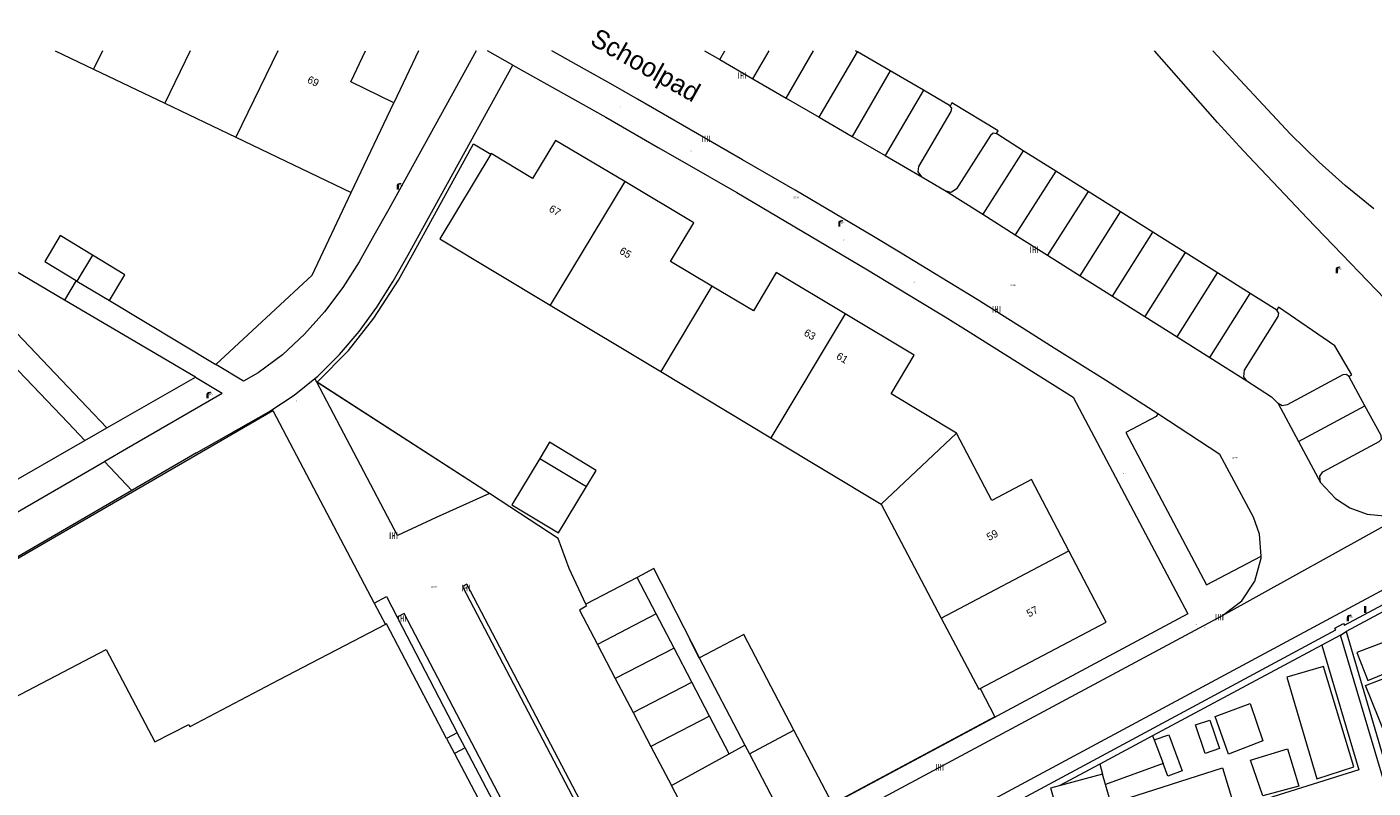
# Model space of a CAD drawing. Header units: metres. Extents: x 197457 to 198138, y 353986 to 354984.
# Tile 198 of 217: x 197776 to 197865, y 354933 to 354984. Entities that reach past the tile are written whole.
import ezdxf
from ezdxf.enums import TextEntityAlignment as Align

# ---------------------------------------------------------------- set-up
doc = ezdxf.new("R2010")
doc.units = ezdxf.units.M
doc.header["$MEASUREMENT"] = 0
for name, color, linetype, lineweight, true_color in [('afsluitpaal', 7, 'Continuous', 0, 0xde7233), ('benzine-   olieput', 7, 'Continuous', 0, 0x104b6e), ('kolk', 7, 'Continuous', 0, 0x104b6e), ('lichtmast', 7, 'Continuous', 0, 0x104b6e), ('verkeersbordpaal', 7, 'Continuous', 0, 0x104b6e)]:
    doc.layers.add(name, color=color, linetype=linetype, lineweight=lineweight, true_color=true_color)
for name, color, linetype, lineweight in [('bijgebouw', 1, 'Continuous', 13), ('cultuurscheiding geen IMGeo', 7, 'Continuous', 0), ('Grens beheer openbare ruimte wegbeheer', 253, 'Continuous', 0), ('grens individueel parkeervak', 7, 'Continuous', 0), ('Grens maaiveld', 253, 'Continuous', 0), ('grens WOZ object', 7, 'Continuous', 0), ('hek', 30, 'Continuous', 0), ('hoofdgebouw', 1, 'Continuous', 0), ('Hoogtepunt', 7, 'Continuous', 0), ('huisnummerreeks BGT', 7, 'Continuous', 0), ('kant muur', 30, 'Continuous', 0), ('kant onverhard', 7, 'Continuous', 0), ('kant verharding', 7, 'Continuous', 0), ('molgoot weginrichtingselement lijn', 7, 'Continuous', 0), ('muur breder dan 30cm', 30, 'Continuous', 0), ('openbare ruimte label tekst', 7, 'Continuous', 0), ('raster geen IMGeo', 7, 'Continuous', 0), ('tussenmuur', 1, 'Continuous', 13), ('tussenmuur bijgebouw (GBKN Zuid)', 1, 'Continuous', 13), ('vlakafsluiter', 1, 'Continuous', 0), ('waterleidingput', 132, 'Continuous', 0)]:
    doc.layers.add(name, color=color, linetype=linetype, lineweight=lineweight)
doc.styles.add('Style-WORKING', font='WORKING.shx')

# ---------------------------------------------------------------- blocks, each defined once
blk = doc.blocks.new('kolk')
at = {"layer": 'kolk', "linetype": 'Continuous', "lineweight": 0, "true_color": 0xbd2877}
for points in [[(-0.49, -0.43), (-0.49, 0), (-0.49, 0.42), (-0.4, 0.42), (-0.4, 0), (-0.4, -0.43)], [(-0.19, -0.43), (-0.19, 0), (-0.19, 0.42), (-0.11, 0.42), (-0.11, 0), (-0.11, -0.43)], [(0.11, -0.43), (0.11, 0), (0.11, 0.42), (0.19, 0.42), (0.19, 0), (0.19, -0.43)], [(0.4, -0.43), (0.4, 0), (0.4, 0.42), (0.49, 0.42), (0.49, 0), (0.49, -0.43)]]:
    blk.add_hatch(color=232, dxfattribs=at).paths.add_polyline_path(points)
at = {"layer": 'kolk', "linetype": 'Continuous', "lineweight": 0, "true_color": 0x681648}
blk.add_hatch(color=219, dxfattribs=at).paths.add_polyline_path([(0.1, 0, 1), (-0.1, 0, 1)])
blk = doc.blocks.new('benzineolieput')
at = {"layer": 'benzine-   olieput', "linetype": 'Continuous', "lineweight": 0, "true_color": 0xbd2877}
h = blk.add_hatch(color=232, dxfattribs=at)
edge = h.paths.add_edge_path()
edge.add_spline(control_points=[(0.44, 0), (0.44, 0.04), (0.43, 0.09), (0.36, 0.2), (0.28, 0.26), (0.09, 0.32), (-0.02, 0.33), (-0.22, 0.29), (-0.31, 0.24), (-0.42, 0.12), (-0.44, 0.06), (-0.44, -0.06), (-0.42, -0.12), (-0.33, -0.22), (-0.28, -0.26), (-0.1, -0.33), (0.04, -0.33), (0.27, -0.27), (0.37, -0.2), (0.43, -0.08), (0.44, -0.04), (0.44, 0)], knot_values=[0, 0, 0, 0, 0.060484, 0.060484, 0.178041, 0.178041, 0.295599, 0.295599, 0.413157, 0.413157, 0.498623, 0.498623, 0.584089, 0.584089, 0.669555, 0.669555, 0.808438, 0.808438, 0.94732, 0.94732, 1, 1, 1, 1], degree=3, periodic=0)
edge = h.paths.add_edge_path(flags=16)
edge.add_ellipse((0, 0), major_axis=(0.392, 0), ratio=0.689655, start_angle=0, end_angle=360)
h = blk.add_hatch(color=232, dxfattribs=at)
h.paths.add_polyline_path([(-0.05, -0.09, -0.572477), (-0.05, 0.09, 0.381612), (-0.15, 0.17), (-0.25, 0.17), (-0.25, -0.18), (-0.15, -0.18, 0.381612)])
h.paths.add_polyline_path([(-0.15, -0.12), (-0.2, -0.12), (-0.2, -0.02), (-0.15, -0.02, -1)], flags=16)
h.paths.add_polyline_path([(-0.15, 0.02), (-0.2, 0.02), (-0.2, 0.12), (-0.15, 0.12, -1)], flags=16)
at = {"layer": 'benzine-   olieput', "linetype": 'Continuous', "lineweight": 0, "true_color": 0x681648}
blk.add_hatch(color=219, dxfattribs=at).paths.add_polyline_path([(0.1, 0, 1), (-0.1, 0, 1)])
at = {"layer": 'benzine-   olieput', "linetype": 'Continuous', "lineweight": 0, "true_color": 0xbd2877}
h = blk.add_hatch(color=232, dxfattribs=at)
h.paths.add_polyline_path([(0.27, -0.08), (0.27, 0.07, 1), (0.07, 0.07), (0.07, 0.07, -0.377964), (0.07, -0.07), (0.07, -0.08, 1)])
h.paths.add_polyline_path([(0.12, -0.08), (0.12, 0.07, -1), (0.23, 0.07), (0.23, -0.08, -1)], flags=16)
blk = doc.blocks.new('lichtmast')
at = {"layer": 'lichtmast', "linetype": 'Continuous', "lineweight": 0, "true_color": 0xbd2877}
for points in [[(0.15, 0.42, -0.344151), (0.3, 0.61), (0.43, 0.64, 0.960861), (0.4, 0.79), (0.1, 0.74, 0.366629), (-0.15, 0.45), (-0.15, -0.1), (0, -0.1, -0.414214), (-0.1, 0, -1), (0.1, 0, -0.414214), (0, -0.1), (0.15, -0.1)], [(0.35, 0.55, 1), (0.3, 0.56), (0.23, 0.32, 1), (0.28, 0.31)], [(0.42, 0.58, 1), (0.38, 0.57), (0.44, 0.33, 1), (0.48, 0.34)], [(0.49, 0.61, 1), (0.45, 0.58), (0.63, 0.4, 1), (0.66, 0.43)]]:
    blk.add_hatch(color=232, dxfattribs=at).paths.add_polyline_path(points)
at = {"layer": 'lichtmast', "linetype": 'Continuous', "lineweight": 0, "true_color": 0x681648}
blk.add_hatch(color=219, dxfattribs=at).paths.add_polyline_path([(-0.1, 0, 1), (0.1, 0, 1)])
blk = doc.blocks.new('waterleidingput')
at = {"layer": 'waterleidingput', "linetype": 'Continuous', "lineweight": 0, "true_color": 0x248bcb}
h = blk.add_hatch(color=142, dxfattribs=at)
edge = h.paths.add_edge_path()
edge.add_spline(control_points=[(0.44, 0), (0.44, 0.04), (0.43, 0.09), (0.36, 0.2), (0.28, 0.26), (0.09, 0.32), (-0.02, 0.33), (-0.22, 0.29), (-0.31, 0.24), (-0.42, 0.12), (-0.44, 0.06), (-0.44, -0.06), (-0.42, -0.12), (-0.33, -0.22), (-0.28, -0.26), (-0.1, -0.33), (0.04, -0.33), (0.27, -0.27), (0.37, -0.2), (0.43, -0.08), (0.44, -0.04), (0.44, 0)], knot_values=[0, 0, 0, 0, 0.060484, 0.060484, 0.178041, 0.178041, 0.295599, 0.295599, 0.413157, 0.413157, 0.498623, 0.498623, 0.584089, 0.584089, 0.669555, 0.669555, 0.808438, 0.808438, 0.94732, 0.94732, 1, 1, 1, 1], degree=3, periodic=0)
edge = h.paths.add_edge_path(flags=16)
edge.add_ellipse((0, 0), major_axis=(0.392, 0), ratio=0.689655, start_angle=0, end_angle=360)
for points in [[(-0.05, -0.09, -0.141608), (-0.09, -0.05), (-0.1, -0.09), (-0.17, 0.18), (-0.22, 0.18), (-0.12, -0.17), (-0.07, -0.17)], [(0.03, 0.18), (-0.02, 0.18), (-0.05, 0.09, -0.269854), (0.05, 0.09)], [(0.23, 0.18), (0.18, 0.18), (0.1, -0.09), (0.09, -0.05, -0.141608), (0.05, -0.09), (0.08, -0.17), (0.13, -0.17)]]:
    blk.add_hatch(color=142, dxfattribs=at).paths.add_polyline_path(points)
at = {"layer": 'waterleidingput', "linetype": 'Continuous', "lineweight": 0, "true_color": 0x104b6e}
blk.add_hatch(color=156, dxfattribs=at).paths.add_polyline_path([(0.1, 0, 1), (-0.1, 0, 1)])
blk = doc.blocks.new('afsluitpaal')
at = {"layer": 'afsluitpaal', "linetype": 'Continuous', "lineweight": 0, "true_color": 0xbd2877}
blk.add_hatch(color=232, dxfattribs=at).paths.add_polyline_path([(0.15, 0.65, 1), (-0.15, 0.65), (-0.15, 0.05), (-0.3, 0.05), (-0.3, -0.1), (0, -0.1, -0.414214), (-0.1, 0, -1), (0.1, 0, -0.414214), (0, -0.1), (0.3, -0.1), (0.3, 0.05), (0.15, 0.05)])
at = {"layer": 'afsluitpaal', "linetype": 'Continuous', "lineweight": 0, "true_color": 0x681648}
blk.add_hatch(color=219, dxfattribs=at).paths.add_polyline_path([(0.1, 0, 1), (-0.1, 0, 1)])
blk = doc.blocks.new('paal')
at = {"layer": 'verkeersbordpaal', "linetype": 'Continuous', "lineweight": 0, "true_color": 0xbd2877}
blk.add_hatch(color=232, dxfattribs=at).paths.add_polyline_path([(0.15, 0.8), (-0.15, 0.8), (-0.15, -0.1), (0, -0.1, -0.414214), (-0.1, 0, -1), (0.1, 0, -0.414214), (0, -0.1), (0.15, -0.1)])
at = {"layer": 'verkeersbordpaal', "linetype": 'Continuous', "lineweight": 0, "true_color": 0x681648}
blk.add_hatch(color=219, dxfattribs=at).paths.add_polyline_path([(-0.1, 0, 1), (0.1, 0, 1)])

msp = doc.modelspace()

# ---------------------------------------------------------------- linework, layer by layer
at = {"layer": 'bijgebouw', "linetype": 'Continuous', "lineweight": 13}
for p, q in [((197779.199, 354966.868), (197779.253, 354966.836)), ((197779.253, 354966.836), (197781.393, 354965.543)), ((197823.681, 354935.607), (197826.614, 354937.164)), ((197823.376, 354936.189), (197823.681, 354935.607)), ((197847.019, 354934.273), (197844.141, 354933.491)), ((197847.215, 354933.591), (197847.019, 354934.273))]:
    msp.add_line(p, q, dxfattribs=at)
at = {"layer": 'bijgebouw', "linetype": 'Continuous', "lineweight": 13, "flags": 128}
for points in [[(197780.282, 354968.542), (197778.141, 354969.836), (197777.13, 354968.119), (197779.199, 354966.868)], [(197781.393, 354965.543), (197782.423, 354967.247), (197780.282, 354968.542)], [(197826.614, 354937.164), (197823.321, 354943.491), (197820.377, 354941.956)], [(197820.377, 354941.956), (197820.37, 354941.952), (197823.376, 354936.189)], [(197844.141, 354933.491), (197843.573, 354933.336), (197843.61, 354933.205)], [(197843.61, 354933.205), (197844.82, 354928.912), (197848.282, 354929.88), (197847.215, 354933.591)]]:
    msp.add_lwpolyline(points, dxfattribs=at)
at = {"layer": 'cultuurscheiding geen IMGeo', "linetype": 'Continuous', "lineweight": 0, "flags": 128}
for points in [[(197839.989, 354976.559), (197840.122, 354976.749), (197837.062, 354978.613), (197836.944, 354978.386)], [(197863.296, 354960.53), (197863.487, 354960.65), (197862.355, 354962.548), (197858.643, 354965.117), (197858.521, 354964.925)]]:
    msp.add_lwpolyline(points, dxfattribs=at)
at = {"layer": 'Grens beheer openbare ruimte wegbeheer', "linetype": 'Continuous', "lineweight": 0}
for p, q in [((197808.041, 354981.108), (197806.375, 354982.046)), ((197781.064, 354954.925), (197782.882, 354953.012))]:
    msp.add_line(p, q, dxfattribs=at)
at = {"layer": 'grens individueel parkeervak', "linetype": 'Continuous', "lineweight": 0}
for p, q in [((197820.718, 354982.046), (197821.718, 354981.466)), ((197821.718, 354981.466), (197822.053, 354982.046)), ((197823.904, 354980.197), (197824.982, 354982.046)), ((197826.101, 354978.923), (197827.921, 354982.046)), ((197828.286, 354977.655), (197830.814, 354981.977)), ((197830.814, 354981.977), (197830.696, 354982.046)), ((197832.987, 354980.715), (197830.814, 354981.977)), ((197821.718, 354981.466), (197823.904, 354980.197)), ((197823.904, 354980.197), (197826.101, 354978.923)), ((197832.987, 354980.715), (197830.474, 354976.386)), ((197835.186, 354979.438), (197832.987, 354980.715)), ((197835.186, 354979.438), (197832.651, 354975.123)), ((197826.101, 354978.923), (197828.286, 354977.655)), ((197828.286, 354977.655), (197830.474, 354976.386)), ((197830.474, 354976.386), (197832.651, 354975.123)), ((197841.78, 354975.449), (197839.096, 354971.247)), ((197843.921, 354974.103), (197841.78, 354975.449)), ((197832.651, 354975.123), (197835.072, 354973.718)), ((197843.921, 354974.103), (197841.241, 354969.896)), ((197846.058, 354972.76), (197843.921, 354974.103)), ((197836.68, 354972.769), (197839.096, 354971.247)), ((197846.058, 354972.76), (197843.383, 354968.546)), ((197848.195, 354971.416), (197846.058, 354972.76)), ((197839.096, 354971.247), (197841.241, 354969.896)), ((197845.531, 354967.193), (197848.195, 354971.416)), ((197850.339, 354970.068), (197848.195, 354971.416)), ((197841.241, 354969.896), (197843.383, 354968.546)), ((197847.676, 354965.842), (197850.339, 354970.068)), ((197852.47, 354968.729), (197850.339, 354970.068)), ((197843.383, 354968.546), (197845.531, 354967.193)), ((197852.47, 354968.729), (197849.814, 354964.495)), ((197854.61, 354967.384), (197852.47, 354968.729)), ((197845.531, 354967.193), (197847.676, 354965.842)), ((197851.953, 354963.147), (197854.61, 354967.384)), ((197856.777, 354966.022), (197854.61, 354967.384)), ((197847.676, 354965.842), (197849.814, 354964.495)), ((197854.095, 354961.798), (197856.777, 354966.022)), ((197858.521, 354964.925), (197856.777, 354966.022)), ((197849.814, 354964.495), (197851.953, 354963.147)), ((197856.393, 354960.949), (197858.617, 354964.496)), ((197851.953, 354963.147), (197854.095, 354961.798)), ((197854.095, 354961.798), (197856.549, 354960.252)), ((197858.619, 354958.743), (197859.958, 354956.249)), ((197859.958, 354956.249), (197864.352, 354958.605)), ((197859.958, 354956.249), (197861.421, 354953.525)), ((197816.264, 354947.266), (197812.866, 354945.503)), ((197817.525, 354944.85), (197816.264, 354947.266)), ((197817.525, 354944.85), (197813.637, 354942.839)), ((197818.701, 354942.599), (197817.525, 354944.85)), ((197813.637, 354942.839), (197814.82, 354940.591)), ((197818.701, 354942.599), (197814.82, 354940.591)), ((197819.876, 354940.35), (197818.701, 354942.599)), ((197814.82, 354940.591), (197815.999, 354938.348)), ((197815.999, 354938.348), (197819.876, 354940.35)), ((197821.047, 354938.106), (197819.876, 354940.35)), ((197815.999, 354938.348), (197817.179, 354936.104)), ((197821.047, 354938.106), (197817.179, 354936.104)), ((197822.346, 354935.619), (197821.047, 354938.106)), ((197817.179, 354936.104), (197818.542, 354933.511)), ((197818.542, 354933.511), (197822.346, 354935.619))]:
    msp.add_line(p, q, dxfattribs=at)
at = {"layer": 'grens individueel parkeervak', "linetype": 'Continuous', "lineweight": 0, "flags": 128}
for points in [[(197836.944, 354978.386), (197836.9, 354978.442), (197835.186, 354979.438)], [(197835.072, 354973.718), (197834.826, 354974.053), (197834.883, 354974.398), (197837.022, 354978.033), (197837.045, 354978.259), (197836.944, 354978.386)], [(197839.989, 354976.559), (197839.778, 354976.597), (197839.604, 354976.457), (197837.356, 354972.926), (197837.02, 354972.69), (197836.68, 354972.769)], [(197841.78, 354975.449), (197840.023, 354976.553), (197839.989, 354976.559)], [(197858.617, 354964.496), (197858.663, 354964.727), (197858.521, 354964.925)], [(197856.549, 354960.252), (197856.343, 354960.513), (197856.393, 354960.949)], [(197863.296, 354960.53), (197863.123, 354960.663), (197862.885, 354960.636), (197859.209, 354958.664), (197858.892, 354958.606), (197858.619, 354958.743)], [(197864.352, 354958.605), (197863.312, 354960.518), (197863.296, 354960.53)], [(197861.421, 354953.525), (197861.361, 354953.96), (197861.574, 354954.227), (197865.296, 354956.23), (197865.439, 354956.404), (197865.418, 354956.643), (197864.352, 354958.605)], [(197812.866, 354945.503), (197812.904, 354945.352), (197812.447, 354945.103), (197813.637, 354942.839)]]:
    msp.add_lwpolyline(points, dxfattribs=at)
at = {"layer": 'Grens maaiveld', "linetype": 'Continuous', "lineweight": 0}
for p, q in [((197859.424, 354976.543), (197854.299, 354982.046)), ((197861.32, 354974.692), (197859.424, 354976.543)), ((197863.051, 354973.138), (197861.32, 354974.692)), ((197864.94, 354971.602), (197863.051, 354973.138)), ((197778.43, 354965.583), (197766.997, 354972.285)), ((197779.199, 354966.868), (197778.43, 354965.583)), ((197787.091, 354960.483), (197778.43, 354965.583)), ((197781.393, 354965.543), (197788.431, 354961.316)), ((197781.233, 354957.139), (197787.091, 354960.483)), ((197806.503, 354952.804), (197795.103, 354960.165)), ((197779.775, 354956.307), (197781.233, 354957.139)), ((197771.679, 354951.685), (197779.775, 354956.307)), ((197807.856, 354951.922), (197806.503, 354952.804)), ((197798.885, 354945.566), (197799.627, 354944.156)), ((197862.729, 354943.44), (197861.5, 354942.782)), ((197862.729, 354943.44), (197863.105, 354943.688)), ((197861.5, 354942.782), (197850.323, 354936.804)), ((197850.323, 354936.804), (197846.829, 354934.935)), ((197850.425, 354936.534), (197851.014, 354934.975)), ((197846.829, 354934.935), (197844.141, 354933.491))]:
    msp.add_line(p, q, dxfattribs=at)
at = {"layer": 'Grens maaiveld', "linetype": 'Continuous', "lineweight": 0, "flags": 128}
for points in [[(197839.989, 354976.559), (197840.122, 354976.749), (197837.062, 354978.613), (197836.944, 354978.386)], [(197788.431, 354961.316), (197794.8, 354967.236), (197797.368, 354972.69)], [(197863.296, 354960.53), (197863.487, 354960.65), (197862.355, 354962.548), (197858.643, 354965.117), (197858.521, 354964.925)], [(197757.55, 354938.24), (197792.191, 354958.284), (197798.885, 354945.566)], [(197812.866, 354945.503), (197811.771, 354947.857), (197811.04, 354949.841), (197807.856, 354951.922)], [(197776.814, 354898.003), (197777.358, 354898.308), (197777.441, 354898.185), (197826.875, 354924.656), (197826.825, 354924.765), (197827.383, 354925.07), (197827.45, 354924.978), (197862.426, 354943.805), (197862.358, 354943.917), (197862.933, 354944.219), (197862.991, 354944.109), (197874.818, 354950.417), (197874.759, 354950.507), (197875.288, 354950.79), (197875.443, 354950.509)], [(197875.38, 354950.146), (197875.054, 354949.971), (197874.976, 354950.043), (197863.105, 354943.688)], [(197820.377, 354941.956), (197817.371, 354947.841), (197816.264, 354947.266)], [(197816.319, 354924.553), (197816.597, 354924.702), (197805.01, 354946.815), (197804.735, 354946.67), (197816.319, 354924.553)], [(197810.811, 354925.909), (197800.87, 354944.873), (197800.418, 354944.629)], [(197866.352, 354941.193), (197865.618, 354942.993), (197863.81, 354942.3), (197864.545, 354940.463), (197866.352, 354941.193)], [(197861.18, 354933.964), (197863.626, 354934.757), (197861.602, 354941.382), (197859.195, 354940.675), (197861.18, 354933.964)], [(197868.506, 354935.351), (197866.651, 354934.509), (197864.385, 354940.118), (197866.181, 354940.813), (197868.506, 354935.351)], [(197855.341, 354935.598), (197854.454, 354938.082), (197856.764, 354938.938), (197857.602, 354936.469), (197855.341, 354935.598)], [(197853.8, 354935.624), (197853.149, 354937.514), (197854.113, 354937.825), (197854.75, 354935.953), (197853.8, 354935.624)], [(197850.425, 354936.534), (197851.396, 354936.865), (197852.275, 354934.479), (197851.332, 354934.131), (197851.014, 354934.975)], [(197859.224, 354935.936), (197859.98, 354933.466), (197857.595, 354932.838), (197856.8, 354935.182), (197859.224, 354935.936)], [(197848.951, 354930.107), (197848.202, 354932.521), (197854.932, 354934.691), (197855.687, 354932.211), (197848.951, 354930.107)]]:
    msp.add_lwpolyline(points, dxfattribs=at)
at = {"layer": 'grens WOZ object', "linetype": 'Continuous', "lineweight": 0}
msp.add_line((197809.831, 354955.115), (197812.911, 354953.258), dxfattribs=at)
at = {"layer": 'grens WOZ object', "linetype": 'Continuous', "lineweight": 0, "flags": 128}
for points in [[(197812.911, 354953.258), (197813.559, 354954.324), (197810.477, 354956.185), (197809.831, 354955.115)], [(197809.831, 354955.115), (197807.991, 354952.067), (197811.061, 354950.214), (197812.911, 354953.258)]]:
    msp.add_lwpolyline(points, dxfattribs=at)
at = {"layer": 'hek', "linetype": 'Continuous', "lineweight": 0}
for p, q in [((197806.503, 354952.804), (197795.117, 354960.157)), ((197807.856, 354951.922), (197806.503, 354952.804)), ((197816.264, 354947.266), (197812.866, 354945.503)), ((197798.885, 354945.566), (197799.627, 354944.156))]:
    msp.add_line(p, q, dxfattribs=at)
at = {"layer": 'hek', "linetype": 'Continuous', "lineweight": 0, "flags": 128}
for points in [[(197795.117, 354960.157), (197797.204, 354962.252), (197798.864, 354964.384), (197800.491, 354966.903), (197801.772, 354969.203), (197805.445, 354975.903)], [(197788.431, 354961.316), (197794.8, 354967.236), (197797.368, 354972.69)], [(197757.55, 354938.24), (197792.191, 354958.284), (197798.885, 354945.566)], [(197812.866, 354945.503), (197811.771, 354947.857), (197811.04, 354949.841), (197807.856, 354951.922)], [(197820.377, 354941.956), (197817.371, 354947.841), (197816.264, 354947.266)]]:
    msp.add_lwpolyline(points, dxfattribs=at)
at = {"layer": 'hoofdgebouw', "linetype": 'Continuous', "lineweight": 0}
for p, q in [((197777.803, 354982.046), (197780.349, 354980.828)), ((197780.349, 354980.828), (197785.05, 354978.58)), ((197785.05, 354978.58), (197789.75, 354976.333)), ((197797.368, 354972.69), (197800.19, 354978.61)), ((197789.75, 354976.333), (197797.368, 354972.69)), ((197806.619, 354975.253), (197806.594, 354975.211)), ((197810.528, 354965.24), (197817.82, 354960.858)), ((197817.82, 354960.858), (197825.094, 354956.486)), ((197825.094, 354956.486), (197832.391, 354952.101)), ((197832.391, 354952.101), (197836.357, 354944.581)), ((197803.675, 354936.626), (197804.203, 354935.623))]:
    msp.add_line(p, q, dxfattribs=at)
at = {"layer": 'hoofdgebouw', "linetype": 'Continuous', "lineweight": 0, "flags": 128}
for points in [[(197800.19, 354978.61), (197797.347, 354980), (197798.322, 354982.046)], [(197815.441, 354973.406), (197810.879, 354976.132), (197809.351, 354973.608), (197806.619, 354975.253)], [(197806.594, 354975.211), (197803.233, 354969.624), (197810.528, 354965.24)], [(197821.208, 354966.49), (197818.469, 354968.12), (197820.003, 354970.68), (197815.441, 354973.406)], [(197830.013, 354964.663), (197825.451, 354967.392), (197823.948, 354964.86), (197821.208, 354966.49)], [(197837.36, 354956.795), (197833.054, 354959.377), (197834.575, 354961.934), (197830.013, 354964.663)], [(197844.787, 354949.016), (197842.326, 354953.719), (197839.703, 354952.347), (197837.36, 354956.795)], [(197838.924, 354939.934), (197847.248, 354944.314), (197844.787, 354949.016)], [(197836.357, 354944.581), (197838.833, 354939.886), (197838.924, 354939.934)], [(197799.627, 354944.156), (197792.575, 354940.474), (197786.719, 354937.396)], [(197803.675, 354936.626), (197799.693, 354944.191), (197799.627, 354944.156)], [(197774.579, 354939.048), (197781.174, 354942.504), (197784.407, 354936.392), (197786.638, 354937.551), (197786.719, 354937.396)], [(197804.203, 354935.623), (197808.167, 354928.093), (197797.169, 354922.289)]]:
    msp.add_lwpolyline(points, dxfattribs=at)
at = {"layer": 'kant muur', "linetype": 'Continuous', "lineweight": 0}
for p, q in [((197862.729, 354943.44), (197861.5, 354942.782)), ((197862.729, 354943.44), (197863.105, 354943.688)), ((197861.5, 354942.782), (197850.323, 354936.804)), ((197850.323, 354936.804), (197846.829, 354934.935)), ((197846.829, 354934.935), (197844.141, 354933.491))]:
    msp.add_line(p, q, dxfattribs=at)
at = {"layer": 'kant muur', "linetype": 'Continuous', "lineweight": 0, "flags": 128}
for points in [[(197776.814, 354898.003), (197777.358, 354898.308), (197777.441, 354898.185), (197826.875, 354924.656), (197826.825, 354924.765), (197827.383, 354925.07), (197827.45, 354924.978), (197862.426, 354943.805), (197862.358, 354943.917), (197862.933, 354944.219), (197862.991, 354944.109), (197874.818, 354950.417), (197874.759, 354950.507), (197875.288, 354950.79), (197875.443, 354950.509)], [(197875.38, 354950.146), (197875.054, 354949.971), (197874.976, 354950.043), (197863.105, 354943.688)]]:
    msp.add_lwpolyline(points, dxfattribs=at)
at = {"layer": 'kant onverhard', "linetype": 'Continuous', "lineweight": 0}
for p, q in [((197850.323, 354936.804), (197850.425, 354936.534)), ((197823.681, 354935.607), (197826.256, 354930.711)), ((197851.014, 354934.975), (197847.215, 354933.591))]:
    msp.add_line(p, q, dxfattribs=at)
at = {"layer": 'kant onverhard', "linetype": 'Continuous', "lineweight": 0, "flags": 128}
msp.add_lwpolyline([(197861.5, 354942.782), (197863.942, 354934.542), (197843.104, 354928.005), (197829.813, 354922.786), (197829.019, 354925.355)], dxfattribs=at)
at = {"layer": 'kant verharding', "linetype": 'Continuous', "lineweight": 0}
for p, q in [((197801.823, 354982.046), (197800.19, 354978.61)), ((197808.041, 354981.108), (197808.801, 354980.682)), ((197859.047, 354972.559), (197856.686, 354975.057)), ((197835.072, 354973.718), (197836.68, 354972.769)), ((197779.928, 354958.507), (197766.562, 354972.517)), ((197778.67, 354957.466), (197765.383, 354971.393)), ((197787.091, 354960.483), (197788.841, 354959.436)), ((197795.103, 354960.165), (197794.979, 354960.401)), ((197782.532, 354955.777), (197788.841, 354959.436)), ((197856.549, 354960.252), (197858.184, 354959.196)), ((197858.184, 354959.196), (197858.619, 354958.743)), ((197781.233, 354957.139), (197779.928, 354958.507)), ((197779.775, 354956.307), (197778.67, 354957.466)), ((197781.083, 354954.936), (197782.532, 354955.777)), ((197787.153, 354955.496), (197782.882, 354953.012)), ((197781.064, 354954.925), (197781.083, 354954.936)), ((197800.418, 354944.629), (197800.44, 354944.587)), ((197800.44, 354944.587), (197804.376, 354937.006)), ((197804.376, 354937.006), (197803.675, 354936.626)), ((197804.9, 354936.002), (197804.203, 354935.623)), ((197822.346, 354935.619), (197823.376, 354936.189))]:
    msp.add_line(p, q, dxfattribs=at)
at = {"layer": 'kant verharding', "linetype": 'Continuous', "lineweight": 0, "flags": 128}
for points in [[(197805.618, 354982.046), (197799.851, 354971.59), (197798.874, 354969.841), (197797.891, 354968.102), (197796.814, 354966.405), (197795.615, 354964.81), (197794.286, 354963.334), (197792.822, 354961.972), (197791.226, 354960.78), (197790.253, 354960.221), (197788.431, 354961.316)], [(197850.657, 354958.074), (197847.205, 354960.286), (197845.52, 354961.355), (197843.813, 354962.415), (197842.127, 354963.487), (197838.725, 354965.614), (197833.598, 354968.747), (197831.875, 354969.777), (197826.695, 354972.833), (197823.23, 354974.855), (197816.288, 354978.86), (197814.524, 354979.869), (197812.782, 354980.835), (197810.627, 354982.046)], [(197856.686, 354975.057), (197856.065, 354975.714), (197854.606, 354977.31), (197850.457, 354982.046)], [(197794.979, 354960.401), (197795.17, 354960.556), (197796.599, 354961.99), (197797.897, 354963.506), (197799.065, 354965.114), (197800.141, 354966.824), (197801.14, 354968.565), (197802.096, 354970.331), (197808.041, 354981.108)], [(197808.801, 354980.682), (197814.19, 354977.661), (197817.656, 354975.665), (197819.391, 354974.678), (197822.86, 354972.677), (197831.489, 354967.572), (197834.902, 354965.513), (197836.606, 354964.473), (197838.316, 354963.411), (197845.079, 354959.169), (197852.646, 354944.86), (197826.256, 354930.711)], [(197869.246, 354952.766), (197870.189, 354953.901), (197870.636, 354955.469), (197870.52, 354958.199), (197870.053, 354960.112), (197869.158, 354961.672), (197867.977, 354963.144), (197866.799, 354964.474), (197860.534, 354970.998), (197859.047, 354972.559)], [(197787.153, 354955.496), (197791.935, 354958.204), (197793.607, 354959.29), (197794.979, 354960.401)], [(197806.503, 354952.804), (197802.982, 354951.213), (197800.436, 354950.025), (197795.103, 354960.165)], [(197802.18, 354912.391), (197886.679, 354957.801), (197887.129, 354957.316)], [(197850.657, 354958.074), (197850.547, 354957.89), (197848.558, 354956.837), (197853.888, 354946.768), (197857.488, 354948.658)], [(197857.488, 354948.658), (197857.381, 354950.12), (197856.988, 354951.233), (197854.772, 354955.389), (197850.657, 354958.074)], [(197771.679, 354951.685), (197772.919, 354950.201), (197781.064, 354954.925)], [(197861.421, 354953.525), (197862.407, 354952.472), (197863.36, 354951.851), (197864.494, 354951.433), (197865.65, 354951.322), (197866.821, 354951.498), (197867.906, 354951.943)], [(197782.882, 354953.012), (197759.952, 354939.679), (197759.573, 354939.786)], [(197854.943, 354944.748), (197856.207, 354945.726), (197857.083, 354947.023), (197857.497, 354948.538), (197857.488, 354948.658)], [(197798.885, 354945.566), (197799.709, 354945.994), (197800.418, 354944.629)], [(197821.832, 354927.229), (197821.929, 354927.04), (197854.943, 354944.748)], [(197798.368, 354920.016), (197810.065, 354926.192), (197804.9, 354936.002)], [(197821.378, 354928.095), (197818.536, 354933.508), (197818.542, 354933.511)]]:
    msp.add_lwpolyline(points, dxfattribs=at)
at = {"layer": 'molgoot weginrichtingselement lijn', "linetype": 'Continuous', "lineweight": 0, "flags": 128}
for points in [[(197816.319, 354924.553), (197816.597, 354924.702), (197805.01, 354946.815), (197804.735, 354946.67), (197816.319, 354924.553)], [(197810.811, 354925.909), (197800.87, 354944.873), (197800.418, 354944.629)]]:
    msp.add_lwpolyline(points, dxfattribs=at)
at = {"layer": 'muur breder dan 30cm', "linetype": 'Continuous', "lineweight": 0}
for p, q in [((197863.105, 354943.688), (197866.069, 354933.68)), ((197846.829, 354934.935), (197847.019, 354934.273))]:
    msp.add_line(p, q, dxfattribs=at)
at = {"layer": 'muur breder dan 30cm', "linetype": 'Continuous', "lineweight": 0, "flags": 128}
msp.add_lwpolyline([(197866.069, 354933.68), (197865.694, 354933.527), (197862.729, 354943.44)], dxfattribs=at)
at = {"layer": 'raster geen IMGeo', "linetype": 'Continuous', "lineweight": 0}
for p, q in [((197805.445, 354975.903), (197806.594, 354975.211)), ((197778.43, 354965.583), (197766.997, 354972.285)), ((197779.199, 354966.868), (197778.43, 354965.583)), ((197787.091, 354960.483), (197778.43, 354965.583)), ((197781.393, 354965.543), (197788.431, 354961.316)), ((197781.233, 354957.139), (197787.091, 354960.483)), ((197779.775, 354956.307), (197781.233, 354957.139)), ((197771.679, 354951.685), (197779.775, 354956.307)), ((197820.369, 354941.939), (197819.746, 354943.165))]:
    msp.add_line(p, q, dxfattribs=at)
at = {"layer": 'raster geen IMGeo', "linetype": 'Continuous', "lineweight": 0, "flags": 128}
msp.add_lwpolyline([(197838.924, 354939.934), (197839.907, 354938.047), (197829.164, 354932.297), (197826.614, 354937.164)], dxfattribs=at)
at = {"layer": 'tussenmuur', "linetype": 'Continuous', "lineweight": 13}
for p, q in [((197780.94, 354982.046), (197780.349, 354980.828)), ((197786.73, 354982.046), (197785.05, 354978.58)), ((197792.521, 354982.046), (197789.75, 354976.333)), ((197815.441, 354973.406), (197810.528, 354965.24)), ((197821.208, 354966.49), (197817.82, 354960.858)), ((197830.013, 354964.663), (197825.094, 354956.486)), ((197832.391, 354952.101), (197837.36, 354956.795)), ((197836.357, 354944.581), (197844.787, 354949.016))]:
    msp.add_line(p, q, dxfattribs=at)
at = {"layer": 'tussenmuur bijgebouw (GBKN Zuid)', "linetype": 'Continuous', "lineweight": 13}
msp.add_line((197780.282, 354968.542), (197779.253, 354966.836), dxfattribs=at)
at = {"layer": 'vlakafsluiter', "linetype": 'Continuous', "lineweight": 0}
for p, q in [((197854.943, 354944.748), (197867.906, 354951.943)), ((197804.9, 354936.002), (197804.376, 354937.006))]:
    msp.add_line(p, q, dxfattribs=at)

# ---------------------------------------------------------------- block references
at = {"layer": 'afsluitpaal', "linetype": 'Continuous', "lineweight": 0, "xscale": 0.1, "yscale": 0.1, "zscale": 0.1}
msp.add_blockref('afsluitpaal', (197793.739, 354958.873), dxfattribs=at)
at = {"layer": 'benzine-   olieput', "linetype": 'Continuous', "lineweight": 0, "xscale": 0.1, "yscale": 0.1, "zscale": 0.1}
msp.add_blockref('benzineolieput', (197853.753, 354943.95), dxfattribs=at)
at = {"layer": 'kolk', "linetype": 'Continuous', "lineweight": 0, "xscale": 0.5, "yscale": 0.5}
for p in [(197823.193, 354980.416), (197820.821, 354976.241), (197842.489, 354968.911), (197840.007, 354964.969), (197800.169, 354950.021), (197804.954, 354946.563), (197800.735, 354944.558), (197854.739, 354944.638), (197836.244, 354934.723)]:
    msp.add_blockref('kolk', p, dxfattribs=at)
at = {"layer": 'lichtmast', "linetype": 'Continuous', "lineweight": 0, "xscale": 0.5, "yscale": 0.5}
for p in [(197800.453, 354972.925), (197829.624, 354970.47), (197862.49, 354967.406), (197787.882, 354959.134), (197863.226, 354944.411)]:
    msp.add_blockref('lichtmast', p, dxfattribs=at)
at = {"layer": 'verkeersbordpaal', "linetype": 'Continuous', "lineweight": 0, "xscale": 0.5, "yscale": 0.5}
msp.add_blockref('paal', (197864.357, 354944.972), dxfattribs=at)
at = {"layer": 'waterleidingput', "linetype": 'Continuous', "lineweight": 0, "xscale": 0.1, "yscale": 0.1, "zscale": 0.1}
for p in [(197815.165, 354978.315), (197819.826, 354975.43), (197829.919, 354969.535), (197834.554, 354966.775), (197848.38, 354954.136), (197853.201, 354944.156)]:
    msp.add_blockref('waterleidingput', p, dxfattribs=at)

# ---------------------------------------------------------------- texts
at = {"layer": 'Hoogtepunt', "linetype": 'Continuous', "lineweight": 0, "style": 'Style-WORKING'}
for s, p in [('27.60', (197826.598, 354972.31)), ('27.60', (197826.598, 354972.31)), ('27.66', (197840.917, 354966.514)), ('27.66', (197840.917, 354966.514)), ('27.75', (197855.583, 354955.113)), ('27.75', (197855.583, 354955.113)), ('27.60', (197802.657, 354946.594)), ('27.60', (197802.657, 354946.594))]:
    msp.add_text(s, height=0.1, dxfattribs=at).set_placement(p)
at = {"layer": 'huisnummerreeks BGT', "linetype": 'Continuous', "lineweight": 0, "style": 'Style-WORKING'}
for s, rotation, p in [('69', 334.5, (197794.86, 354980.035)), ('67', 329.1, (197810.836, 354971.498)), ('65', 329.1, (197815.496, 354968.713)), ('63', 329.3, (197827.679, 354963.309)), ('61', 329.3, (197829.82, 354961.765)), ('59', 27.6, (197839.728, 354950.056)), ('57', 27.6, (197842.369, 354945.009))]:
    msp.add_text(s, height=0.5, rotation=rotation, dxfattribs=at).set_placement(p, align=Align.MIDDLE_CENTER)
at = {"layer": 'openbare ruimte label tekst', "linetype": 'Continuous', "lineweight": 0, "style": 'Style-WORKING'}
msp.add_text('Schoolpad', height=1.25, rotation=330.5, dxfattribs=at).set_placement((197816.823, 354981.106), align=Align.MIDDLE_CENTER)

doc.saveas('drawing.dxf')
